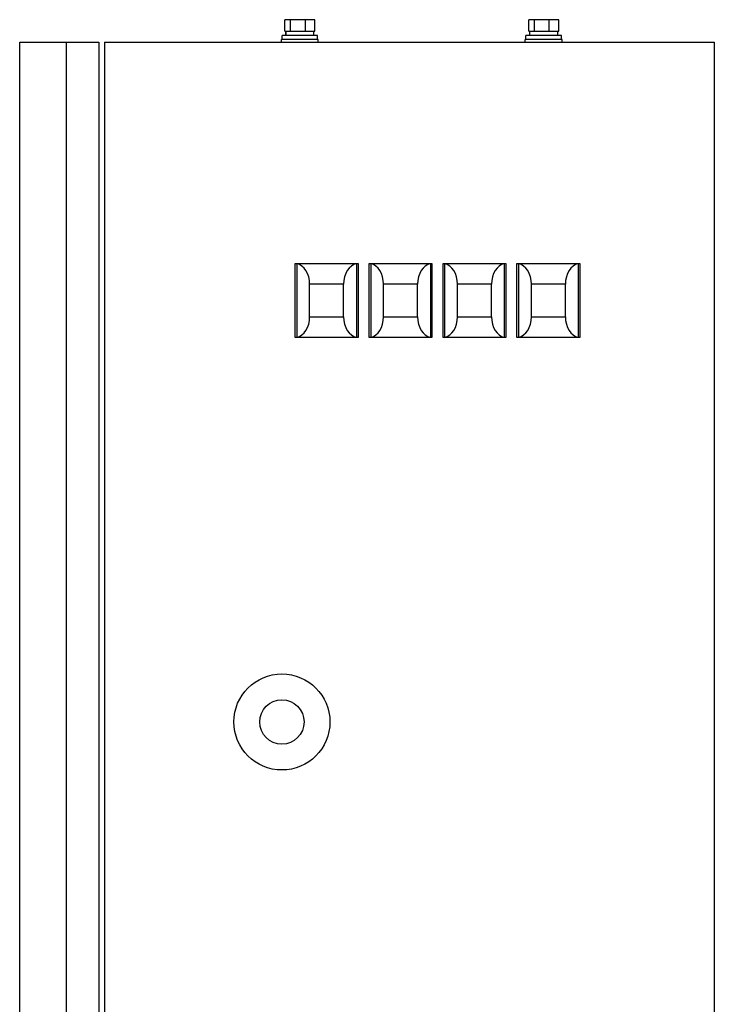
# Model space of a CAD drawing. Header units: millimetres. Extents: x 227 to 1212, y 165 to 1835.
# Tile 13 of 13: x 742 to 1212, y 1169 to 1835. Entities that reach past the tile are written whole.
import ezdxf

# ---------------------------------------------------------------- set-up
doc = ezdxf.new("R2010")
doc.units = ezdxf.units.MM
doc.header["$LTSCALE"] = 130.397512
doc.layers.add('00_COMPONENTS_4', color=7, linetype='CONTINUOUS')
doc.layers.add('00_COMPONENTS_6', color=7, linetype='CONTINUOUS')

msp = doc.modelspace()

# ---------------------------------------------------------------- linework, layer by layer
at = {"layer": '00_COMPONENTS_4', "color": 7, "linetype": 'Continuous'}
for p, q in [((741.82, 324.84), (741.82, 1819.84)), ((741.82, 1819.84), (795.32, 1819.84)), ((773.32, 1819.84), (773.32, 324.84)), ((795.32, 1819.84), (795.32, 324.84))]:
    msp.add_line(p, q, dxfattribs=at)
at = {"layer": '00_COMPONENTS_6', "color": 7, "linetype": 'Continuous'}
for p, q in [((921.19, 1827.44), (921.19, 1835.14)), ((941.46, 1835.14), (921.19, 1835.14)), ((924.99, 1827.44), (924.99, 1835.14)), ((935.12, 1827.44), (935.12, 1835.14)), ((941.46, 1827.44), (941.46, 1835.14)), ((1086.19, 1827.44), (1086.19, 1835.14)), ((1106.46, 1835.14), (1086.19, 1835.14)), ((1089.99, 1827.44), (1089.99, 1835.14)), ((1100.12, 1827.44), (1100.12, 1835.14)), ((1106.46, 1827.44), (1106.46, 1835.14)), ((921.19, 1827.44), (921.79, 1827.44)), ((921.79, 1827.44), (921.79, 1824.34)), ((921.85, 1824.34), (921.85, 1827.44)), ((921.85, 1827.44), (941.46, 1827.44)), ((940.87, 1824.34), (940.87, 1827.44)), ((1086.19, 1827.44), (1086.79, 1827.44)), ((1086.79, 1827.44), (1086.79, 1824.34)), ((1086.85, 1824.34), (1086.85, 1827.44)), ((1086.85, 1827.44), (1106.46, 1827.44)), ((1105.87, 1824.34), (1105.87, 1827.44)), ((799.22, 1819.84), (799.22, 562.84)), ((799.22, 1819.84), (1211.72, 1819.84)), ((918.82, 1819.84), (918.82, 1821.84)), ((943.82, 1821.84), (918.82, 1821.84)), ((919.32, 1821.84), (919.32, 1824.34)), ((943.32, 1824.34), (919.32, 1824.34)), ((943.32, 1821.84), (943.32, 1824.34)), ((943.82, 1819.84), (943.82, 1821.84)), ((1083.82, 1819.84), (1083.82, 1821.84)), ((1108.82, 1821.84), (1083.82, 1821.84)), ((1084.32, 1821.84), (1084.32, 1824.34)), ((1108.32, 1824.34), (1084.32, 1824.34)), ((1108.32, 1821.84), (1108.32, 1824.34)), ((1108.82, 1819.84), (1108.82, 1821.84)), ((1211.72, 1819.84), (1211.72, 562.84)), ((927.97, 1669.97), (927.97, 1620.21)), ((929.29, 1669.97), (927.97, 1669.97)), ((929.29, 1670.09), (969.66, 1670.09)), ((929.29, 1669.97), (929.29, 1620.21)), ((969.66, 1669.97), (969.66, 1620.21)), ((970.97, 1669.97), (969.66, 1669.97)), ((970.97, 1620.21), (970.97, 1669.97)), ((977.97, 1669.97), (977.97, 1620.21)), ((979.29, 1669.97), (977.97, 1669.97)), ((979.29, 1670.09), (1019.66, 1670.09)), ((979.29, 1669.97), (979.29, 1620.21)), ((1019.66, 1669.97), (1019.66, 1620.21)), ((1020.97, 1669.97), (1019.66, 1669.97)), ((1020.97, 1620.21), (1020.97, 1669.97)), ((1027.97, 1669.97), (1027.97, 1620.21)), ((1029.29, 1669.97), (1027.97, 1669.97)), ((1029.29, 1670.09), (1069.66, 1670.09)), ((1029.29, 1669.97), (1029.29, 1620.21)), ((1069.66, 1669.97), (1069.66, 1620.21)), ((1070.97, 1669.97), (1069.66, 1669.97)), ((1070.97, 1620.21), (1070.97, 1669.97)), ((1077.97, 1669.97), (1077.97, 1620.21)), ((1079.29, 1669.97), (1077.97, 1669.97)), ((1079.29, 1670.09), (1119.66, 1670.09)), ((1079.29, 1669.97), (1079.29, 1620.21)), ((1119.66, 1669.97), (1119.66, 1620.21)), ((1120.97, 1669.97), (1119.66, 1669.97)), ((1120.97, 1620.21), (1120.97, 1669.97)), ((937.97, 1634.09), (937.97, 1656.09)), ((960.97, 1656.09), (937.97, 1656.09)), ((960.97, 1634.09), (960.97, 1656.09)), ((987.97, 1634.09), (987.97, 1656.09)), ((1010.97, 1656.09), (987.97, 1656.09)), ((1010.97, 1634.09), (1010.97, 1656.09)), ((1037.97, 1634.09), (1037.97, 1656.09)), ((1060.97, 1656.09), (1037.97, 1656.09)), ((1060.97, 1634.09), (1060.97, 1656.09)), ((1087.97, 1634.09), (1087.97, 1656.09)), ((1110.97, 1656.09), (1087.97, 1656.09)), ((1110.97, 1634.09), (1110.97, 1656.09)), ((937.97, 1634.09), (960.97, 1634.09)), ((987.97, 1634.09), (1010.97, 1634.09)), ((1037.97, 1634.09), (1060.97, 1634.09)), ((1087.97, 1634.09), (1110.97, 1634.09)), ((927.97, 1620.21), (929.29, 1620.21)), ((969.66, 1620.09), (929.29, 1620.09)), ((969.66, 1620.21), (970.97, 1620.21)), ((977.97, 1620.21), (979.29, 1620.21)), ((1019.66, 1620.09), (979.29, 1620.09)), ((1019.66, 1620.21), (1020.97, 1620.21)), ((1027.97, 1620.21), (1029.29, 1620.21)), ((1069.66, 1620.09), (1029.29, 1620.09)), ((1069.66, 1620.21), (1070.97, 1620.21)), ((1077.97, 1620.21), (1079.29, 1620.21)), ((1119.66, 1620.09), (1079.29, 1620.09)), ((1119.66, 1620.21), (1120.97, 1620.21))]:
    msp.add_line(p, q, dxfattribs=at)
for radius in [32.5, 15]:
    msp.add_circle((919.22, 1359.84), radius, dxfattribs=at)
for centre, start_param, end_param in [((927.97, 1656.09), 4.712389, 6.151415), ((970.97, 1656.09), 6.414953, 7.853982), ((977.97, 1656.09), 4.712389, 6.151415), ((1020.97, 1656.09), 6.414953, 7.853982), ((1027.97, 1656.09), 4.712389, 6.151415), ((1070.97, 1656.09), 6.414953, 7.853982), ((1077.97, 1656.09), 4.712389, 6.151415), ((1120.97, 1656.09), 6.414953, 7.853982), ((927.97, 1634.09), 3.273363, 4.712389), ((970.97, 1634.09), 1.570796, 3.009825), ((977.97, 1634.09), 3.273363, 4.712389), ((1020.97, 1634.09), 1.570796, 3.009825), ((1027.97, 1634.09), 3.273363, 4.712389), ((1070.97, 1634.09), 1.570796, 3.009825), ((1077.97, 1634.09), 3.273363, 4.712389), ((1120.97, 1634.09), 1.570796, 3.009825)]:
    msp.add_ellipse(centre, major_axis=(0, 14), ratio=0.714286, start_param=start_param, end_param=end_param, dxfattribs=at)

doc.saveas('drawing.dxf')
